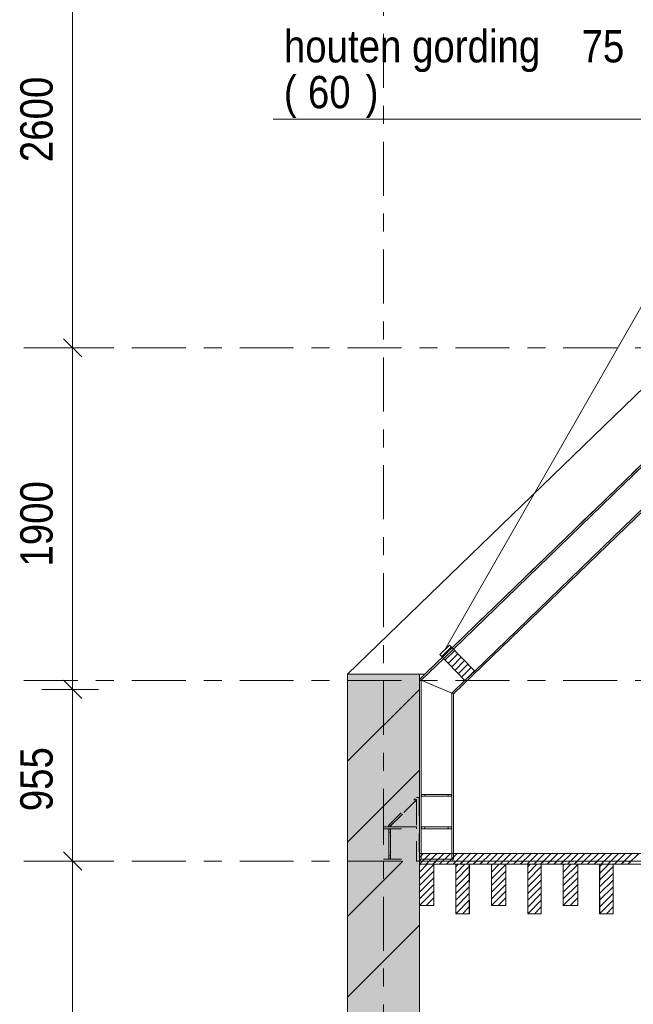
# Model space of a CAD drawing. Header units: millimetres. Extents: x -923 to -82, y -1402 to -808.
# Tile 7 of 109: x -881 to -847, y -1234 to -1179. Entities that reach past the tile are written whole.
import ezdxf

# ---------------------------------------------------------------- set-up
doc = ezdxf.new("R2010")
doc.units = ezdxf.units.MM
for name, pattern in [('XKITLINE00', [0]), ('XKITLINE01', [4, 1, -1, 1, -1]), ('XKITLINE03', [6, 3, -1, 1, -1])]:
    doc.linetypes.add(name, pattern=pattern)
for name, color, linetype, lineweight in [('Grafisch object', 3, 'Continuous', 0), ('Offset', 4, 'Continuous', 0), ('Onderdeel', 2, 'Continuous', 0), ('Onderdeel label', 2, 'Continuous', 0), ('Stramien', 4, 'Continuous', 0)]:
    doc.layers.add(name, color=color, linetype=linetype, lineweight=lineweight)
doc.styles.add('ARIAL', font='arial.ttf')

msp = doc.modelspace()

# ---------------------------------------------------------------- hatches: boundary and pattern name
at = {"layer": 'Onderdeel'}
for points in [[(-858.818, -1225.756), (-862.818, -1225.756), (-862.818, -1215.356), (-858.818, -1215.356)], [(-858.818, -1260.256), (-862.818, -1260.256), (-862.818, -1225.756), (-858.818, -1225.756)]]:
    msp.add_hatch(color=256, dxfattribs=at).paths.add_polyline_path(points, flags=17)

# ---------------------------------------------------------------- linework, layer by layer
at = {"layer": 'Grafisch object', "linetype": 'XKITLINE00', "lineweight": 0}
msp.add_line((-840.505, -1184.473), (-857.406, -1214.009), dxfattribs=at)
at = {"layer": 'Offset', "linetype": 'XKITLINE00', "lineweight": 0}
for p, q in [((-878.111, -1197.206), (-878.111, -1171.206)), ((-878.62, -1196.697), (-877.602, -1197.715)), ((-878.62, -1196.697), (-877.602, -1197.715)), ((-880.271, -1197.206), (-876.311, -1197.206)), ((-880.271, -1197.206), (-876.311, -1197.206)), ((-878.111, -1216.206), (-878.111, -1197.206)), ((-878.62, -1215.697), (-877.602, -1216.715)), ((-878.62, -1215.697), (-877.602, -1216.715)), ((-879.814, -1216.206), (-876.671, -1216.206)), ((-879.814, -1216.206), (-876.671, -1216.206)), ((-878.111, -1225.756), (-878.111, -1216.206)), ((-878.62, -1225.247), (-877.602, -1226.265)), ((-878.62, -1225.247), (-877.602, -1226.265)), ((-880.271, -1225.756), (-876.311, -1225.756)), ((-880.271, -1225.756), (-876.311, -1225.756)), ((-878.111, -1246.206), (-878.111, -1225.756))]:
    msp.add_line(p, q, dxfattribs=at)
at = {"layer": 'Offset'}
for p in [(-878.111, -1197.206), (-878.111, -1197.206), (-878.111, -1216.206), (-878.111, -1216.206), (-878.111, -1225.756), (-878.111, -1225.756)]:
    msp.add_point(p, dxfattribs=at)
at = {"layer": 'Onderdeel', "linetype": 'XKITLINE00', "lineweight": 0}
for p, q in [((-862.825, -1215.356), (-820.188, -1174.088)), ((-819.966, -1178.048), (-858.511, -1215.356)), ((-822.296, -1182.948), (-856.916, -1216.457)), ((-856.928, -1213.963), (-845.216, -1202.627)), ((-855.746, -1215.185), (-844.033, -1203.848)), ((-857.676, -1214.269), (-857.137, -1213.748)), ((-857.137, -1213.748), (-855.746, -1215.185)), ((-856.285, -1215.706), (-857.676, -1214.269)), ((-857.572, -1214.376), (-857.042, -1213.846)), ((-857.388, -1214.566), (-856.858, -1214.036)), ((-857.204, -1214.756), (-856.674, -1214.226)), ((-858.716, -1215.694), (-857.467, -1214.485)), ((-857.02, -1214.946), (-856.49, -1214.416)), ((-856.836, -1215.136), (-856.306, -1214.606)), ((-856.653, -1215.326), (-856.122, -1214.796)), ((-858.511, -1215.356), (-862.825, -1215.356)), ((-862.818, -1225.756), (-862.818, -1215.356)), ((-862.818, -1215.356), (-858.818, -1215.356)), ((-858.818, -1215.356), (-858.818, -1225.756)), ((-858.816, -1215.651), (-858.511, -1215.356)), ((-856.469, -1215.516), (-855.938, -1214.986)), ((-856.285, -1215.706), (-855.754, -1215.176)), ((-855.746, -1215.185), (-856.285, -1215.706)), ((-857.016, -1216.414), (-858.816, -1215.651)), ((-858.816, -1215.651), (-856.916, -1216.457)), ((-858.816, -1215.651), (-858.816, -1225.336)), ((-858.716, -1215.694), (-858.716, -1225.336)), ((-857.016, -1216.414), (-856.285, -1215.706)), ((-858.818, -1216.206), (-862.818, -1220.206)), ((-857.016, -1216.414), (-856.916, -1216.457)), ((-857.016, -1216.414), (-857.016, -1225.336)), ((-856.916, -1216.457), (-856.916, -1225.336)), ((-856.916, -1216.457), (-856.916, -1216.457)), ((-858.818, -1220.696), (-862.818, -1224.696)), ((-858.696, -1222.155), (-858.696, -1222.055)), ((-858.696, -1222.055), (-858.696, -1222.055)), ((-857.036, -1222.055), (-858.696, -1222.055)), ((-858.696, -1222.155), (-858.696, -1222.155)), ((-857.036, -1222.155), (-858.696, -1222.155)), ((-857.036, -1222.055), (-857.036, -1222.055)), ((-857.036, -1222.155), (-857.036, -1222.055)), ((-857.036, -1222.155), (-857.036, -1222.155)), ((-858.696, -1223.956), (-858.696, -1223.856)), ((-858.696, -1223.856), (-858.696, -1223.856)), ((-857.036, -1223.856), (-858.696, -1223.856)), ((-858.696, -1223.956), (-858.696, -1223.956)), ((-857.036, -1223.956), (-858.696, -1223.956)), ((-857.036, -1223.856), (-857.036, -1223.856)), ((-857.036, -1223.956), (-857.036, -1223.856)), ((-857.036, -1223.956), (-857.036, -1223.956)), ((-859.744, -1225.756), (-862.818, -1228.831)), ((-862.818, -1225.756), (-862.818, -1260.256)), ((-858.818, -1225.936), (-858.218, -1225.336)), ((-858.818, -1225.562), (-858.592, -1225.336)), ((-858.818, -1225.936), (-858.818, -1225.336)), ((-858.818, -1225.336), (-802.669, -1225.336)), ((-858.818, -1225.756), (-858.818, -1260.256)), ((-858.817, -1225.936), (-858.817, -1225.756)), ((-802.669, -1225.756), (-858.817, -1225.756)), ((-858.444, -1225.936), (-857.844, -1225.336)), ((-858.07, -1225.936), (-857.47, -1225.336)), ((-858.069, -1225.936), (-857.89, -1225.758)), ((-857.696, -1225.936), (-857.096, -1225.336)), ((-857.695, -1225.936), (-857.583, -1225.824)), ((-857.322, -1225.936), (-856.722, -1225.336)), ((-857.161, -1225.777), (-857.141, -1225.756)), ((-856.948, -1225.936), (-856.348, -1225.336)), ((-856.909, -1225.899), (-856.767, -1225.756)), ((-856.574, -1225.936), (-855.974, -1225.336)), ((-856.559, -1225.923), (-856.393, -1225.756)), ((-856.2, -1225.936), (-855.6, -1225.336)), ((-856.199, -1225.936), (-856.023, -1225.761)), ((-855.826, -1225.936), (-855.226, -1225.336)), ((-855.825, -1225.936), (-855.667, -1225.779)), ((-855.452, -1225.936), (-854.852, -1225.336)), ((-855.451, -1225.936), (-855.312, -1225.798)), ((-855.078, -1225.936), (-854.478, -1225.336)), ((-855.077, -1225.936), (-854.959, -1225.818)), ((-854.704, -1225.936), (-854.104, -1225.336)), ((-854.329, -1225.936), (-853.729, -1225.336)), ((-853.955, -1225.936), (-853.355, -1225.336)), ((-853.581, -1225.936), (-852.981, -1225.336)), ((-853.453, -1225.809), (-853.4, -1225.756)), ((-853.207, -1225.936), (-852.607, -1225.336)), ((-853.121, -1225.851), (-853.026, -1225.756)), ((-852.833, -1225.936), (-852.233, -1225.336)), ((-852.772, -1225.877), (-852.652, -1225.756)), ((-852.459, -1225.936), (-851.859, -1225.336)), ((-852.419, -1225.897), (-852.278, -1225.756)), ((-852.085, -1225.936), (-851.485, -1225.336)), ((-852.057, -1225.91), (-851.904, -1225.756)), ((-851.711, -1225.936), (-851.111, -1225.336)), ((-851.689, -1225.915), (-851.53, -1225.756)), ((-851.337, -1225.936), (-850.737, -1225.336)), ((-851.32, -1225.92), (-851.156, -1225.756)), ((-850.963, -1225.936), (-850.363, -1225.336)), ((-850.951, -1225.926), (-850.782, -1225.756)), ((-850.589, -1225.936), (-849.989, -1225.336)), ((-850.582, -1225.931), (-850.408, -1225.756)), ((-850.215, -1225.936), (-849.615, -1225.336)), ((-850.213, -1225.936), (-850.034, -1225.756)), ((-849.841, -1225.936), (-849.241, -1225.336)), ((-849.84, -1225.936), (-849.665, -1225.761)), ((-849.467, -1225.936), (-848.867, -1225.336)), ((-849.466, -1225.936), (-849.296, -1225.766)), ((-849.093, -1225.936), (-848.493, -1225.336)), ((-849.092, -1225.936), (-848.927, -1225.772)), ((-848.719, -1225.936), (-848.119, -1225.336)), ((-848.718, -1225.936), (-848.558, -1225.777)), ((-848.345, -1225.936), (-847.745, -1225.336)), ((-848.344, -1225.936), (-848.189, -1225.782)), ((-847.97, -1225.936), (-847.37, -1225.336)), ((-847.97, -1225.936), (-847.821, -1225.788)), ((-847.596, -1225.936), (-846.996, -1225.336)), ((-847.595, -1225.936), (-847.452, -1225.793)), ((-847.222, -1225.936), (-846.622, -1225.336)), ((-847.221, -1225.936), (-847.084, -1225.799)), ((-858.818, -1225.936), (-858.818, -1225.936)), ((-802.669, -1225.936), (-858.818, -1225.936)), ((-858.817, -1225.936), (-858.817, -1225.936)), ((-858.817, -1225.936), (-858.817, -1225.936)), ((-858.817, -1226.366), (-858.388, -1225.936)), ((-858.817, -1225.992), (-858.762, -1225.936)), ((-858.817, -1225.936), (-802.669, -1225.936)), ((-858.817, -1225.936), (-858.017, -1225.936)), ((-858.817, -1228.236), (-858.817, -1225.936)), ((-858.817, -1226.74), (-858.017, -1225.94)), ((-858.817, -1227.114), (-858.017, -1226.314)), ((-858.443, -1225.936), (-858.377, -1225.87)), ((-858.017, -1228.236), (-858.017, -1225.936)), ((-856.794, -1226.442), (-856.288, -1225.936)), ((-856.794, -1226.068), (-856.662, -1225.936)), ((-856.794, -1225.936), (-856.044, -1225.936)), ((-856.794, -1228.686), (-856.794, -1225.936)), ((-856.794, -1226.816), (-856.044, -1226.066)), ((-856.044, -1228.686), (-856.044, -1225.936)), ((-854.817, -1226.366), (-854.388, -1225.936)), ((-854.817, -1225.992), (-854.762, -1225.936)), ((-854.817, -1228.236), (-854.817, -1225.936)), ((-854.817, -1225.936), (-854.017, -1225.936)), ((-854.817, -1226.74), (-854.017, -1225.94)), ((-854.817, -1227.114), (-854.017, -1226.314)), ((-854.703, -1225.936), (-854.611, -1225.844)), ((-854.329, -1225.936), (-854.284, -1225.891)), ((-854.017, -1228.236), (-854.017, -1225.936)), ((-852.794, -1226.442), (-852.288, -1225.936)), ((-852.794, -1226.068), (-852.662, -1225.936)), ((-852.794, -1228.686), (-852.794, -1225.936)), ((-852.794, -1225.936), (-852.044, -1225.936)), ((-852.794, -1226.816), (-852.044, -1226.066)), ((-852.044, -1228.686), (-852.044, -1225.936)), ((-850.817, -1226.366), (-850.388, -1225.936)), ((-850.817, -1225.992), (-850.762, -1225.936)), ((-850.817, -1228.236), (-850.817, -1225.936)), ((-850.817, -1225.936), (-850.017, -1225.936)), ((-850.817, -1226.74), (-850.017, -1225.94)), ((-850.817, -1227.114), (-850.017, -1226.314)), ((-850.017, -1228.236), (-850.017, -1225.936)), ((-848.794, -1226.442), (-848.288, -1225.936)), ((-848.794, -1226.068), (-848.662, -1225.936)), ((-848.794, -1228.686), (-848.794, -1225.936)), ((-848.794, -1225.936), (-848.044, -1225.936)), ((-848.794, -1226.816), (-848.044, -1226.066)), ((-848.044, -1228.686), (-848.044, -1225.936)), ((-858.817, -1227.488), (-858.017, -1226.688)), ((-856.794, -1227.19), (-856.044, -1226.44)), ((-856.794, -1227.564), (-856.044, -1226.814)), ((-854.817, -1227.488), (-854.017, -1226.688)), ((-852.794, -1227.19), (-852.044, -1226.44)), ((-852.794, -1227.564), (-852.044, -1226.814)), ((-850.817, -1227.488), (-850.017, -1226.688)), ((-848.794, -1227.19), (-848.044, -1226.44)), ((-848.794, -1227.564), (-848.044, -1226.814)), ((-858.817, -1227.862), (-858.017, -1227.062)), ((-858.817, -1228.236), (-858.017, -1227.436)), ((-856.794, -1227.938), (-856.044, -1227.188)), ((-854.817, -1227.862), (-854.017, -1227.062)), ((-854.817, -1228.236), (-854.017, -1227.436)), ((-852.794, -1227.938), (-852.044, -1227.188)), ((-850.817, -1227.862), (-850.017, -1227.062)), ((-850.817, -1228.236), (-850.017, -1227.436)), ((-848.794, -1227.938), (-848.044, -1227.188)), ((-858.443, -1228.236), (-858.017, -1227.81)), ((-856.794, -1228.312), (-856.044, -1227.562)), ((-856.794, -1228.686), (-856.044, -1227.936)), ((-854.443, -1228.236), (-854.017, -1227.81)), ((-852.794, -1228.312), (-852.044, -1227.562)), ((-852.794, -1228.686), (-852.044, -1227.936)), ((-850.443, -1228.236), (-850.017, -1227.81)), ((-848.794, -1228.312), (-848.044, -1227.562)), ((-848.794, -1228.686), (-848.044, -1227.936)), ((-858.817, -1228.236), (-858.817, -1228.236)), ((-858.817, -1228.236), (-858.017, -1228.236)), ((-858.807, -1228.236), (-858.807, -1259.836)), ((-858.069, -1228.236), (-858.017, -1228.184)), ((-858.017, -1228.236), (-858.016, -1228.236)), ((-856.42, -1228.686), (-856.044, -1228.31)), ((-854.817, -1228.236), (-854.817, -1228.236)), ((-854.017, -1228.236), (-854.817, -1228.236)), ((-854.069, -1228.236), (-854.017, -1228.184)), ((-854.017, -1228.236), (-854.016, -1228.236)), ((-852.42, -1228.686), (-852.044, -1228.31)), ((-850.817, -1228.236), (-850.817, -1228.236)), ((-850.017, -1228.236), (-850.817, -1228.236)), ((-850.069, -1228.236), (-850.017, -1228.184)), ((-850.017, -1228.236), (-850.016, -1228.236)), ((-848.42, -1228.686), (-848.044, -1228.31)), ((-856.794, -1228.686), (-856.794, -1228.686)), ((-856.794, -1228.686), (-856.044, -1228.686)), ((-856.046, -1228.686), (-856.045, -1228.686)), ((-856.044, -1228.686), (-856.043, -1228.686)), ((-852.794, -1228.686), (-852.794, -1228.686)), ((-852.044, -1228.686), (-852.794, -1228.686)), ((-852.046, -1228.686), (-852.045, -1228.686)), ((-852.044, -1228.686), (-852.043, -1228.686)), ((-848.794, -1228.686), (-848.794, -1228.686)), ((-848.044, -1228.686), (-848.794, -1228.686)), ((-848.046, -1228.686), (-848.045, -1228.686)), ((-848.044, -1228.686), (-848.043, -1228.686)), ((-858.818, -1229.321), (-862.818, -1233.321))]:
    msp.add_line(p, q, dxfattribs=at)
at = {"layer": 'Onderdeel', "linetype": 'XKITLINE01', "lineweight": 0}
for p, q in [((-858.511, -1215.356), (-823.065, -1181.048)), ((-857.467, -1214.485), (-856.928, -1213.963)), ((-858.816, -1215.356), (-858.818, -1215.356)), ((-856.285, -1215.706), (-855.746, -1215.185)), ((-858.816, -1225.656), (-858.816, -1215.651)), ((-858.716, -1225.656), (-858.716, -1215.694)), ((-858.716, -1225.656), (-858.716, -1215.694)), ((-858.716, -1225.656), (-858.716, -1215.694)), ((-857.016, -1225.656), (-857.016, -1216.414)), ((-857.016, -1225.656), (-857.016, -1216.414)), ((-857.016, -1225.656), (-857.016, -1216.414)), ((-856.916, -1225.656), (-856.916, -1216.457)), ((-856.916, -1216.457), (-856.916, -1216.457)), ((-860.547, -1223.786), (-859.047, -1222.286)), ((-860.547, -1223.786), (-859.047, -1222.286)), ((-858.976, -1222.356), (-860.476, -1223.856)), ((-858.976, -1222.356), (-860.476, -1223.856)), ((-860.476, -1223.856), (-858.976, -1222.356)), ((-859.047, -1222.286), (-858.976, -1222.356)), ((-858.976, -1222.215), (-858.826, -1222.215)), ((-858.976, -1225.756), (-858.976, -1222.215)), ((-858.976, -1225.756), (-858.976, -1222.215)), ((-858.976, -1222.356), (-858.976, -1223.856)), ((-858.826, -1222.215), (-858.826, -1225.756)), ((-858.826, -1222.215), (-858.826, -1225.756)), ((-858.696, -1222.055), (-858.696, -1222.055)), ((-858.696, -1222.055), (-857.036, -1222.055)), ((-858.696, -1222.155), (-858.696, -1222.055)), ((-858.696, -1222.055), (-858.696, -1222.155)), ((-858.696, -1222.155), (-858.696, -1222.055)), ((-858.696, -1222.155), (-858.696, -1222.155)), ((-858.696, -1222.155), (-857.036, -1222.155)), ((-858.516, -1222.155), (-858.516, -1222.055)), ((-858.516, -1222.155), (-858.516, -1222.055)), ((-857.216, -1222.155), (-857.216, -1222.055)), ((-857.216, -1222.155), (-857.216, -1222.055)), ((-857.036, -1222.155), (-857.036, -1222.055)), ((-857.036, -1222.055), (-857.036, -1222.155)), ((-857.036, -1222.155), (-857.036, -1222.055)), ((-860.814, -1223.856), (-860.814, -1225.756)), ((-860.814, -1223.856), (-858.976, -1223.856)), ((-860.814, -1223.956), (-858.976, -1223.956)), ((-860.476, -1223.856), (-860.547, -1223.786)), ((-860.526, -1223.976), (-860.426, -1223.976)), ((-860.526, -1224.156), (-860.526, -1223.976)), ((-860.526, -1225.636), (-860.526, -1223.976)), ((-860.526, -1224.156), (-860.526, -1223.976)), ((-860.526, -1223.976), (-860.526, -1223.976)), ((-860.526, -1223.976), (-860.526, -1225.636)), ((-860.526, -1223.976), (-860.426, -1223.976)), ((-860.426, -1224.156), (-860.526, -1224.156)), ((-860.526, -1225.456), (-860.526, -1224.156)), ((-860.526, -1225.456), (-860.526, -1224.156)), ((-860.526, -1224.156), (-860.426, -1224.156)), ((-858.976, -1223.856), (-860.476, -1223.856)), ((-860.426, -1224.156), (-860.426, -1223.976)), ((-860.426, -1223.976), (-860.426, -1223.976)), ((-860.426, -1223.976), (-860.426, -1225.636)), ((-860.426, -1224.156), (-860.426, -1223.976)), ((-860.426, -1225.636), (-860.426, -1223.976)), ((-860.426, -1225.456), (-860.426, -1224.156)), ((-860.426, -1225.456), (-860.426, -1224.156)), ((-858.976, -1223.956), (-858.976, -1223.856)), ((-858.976, -1223.956), (-858.976, -1223.856)), ((-858.976, -1225.656), (-858.976, -1223.956)), ((-858.976, -1225.656), (-858.976, -1223.956)), ((-858.696, -1223.856), (-858.696, -1223.856)), ((-858.696, -1223.856), (-857.036, -1223.856)), ((-858.696, -1223.956), (-858.696, -1223.856)), ((-858.696, -1223.856), (-858.696, -1223.956)), ((-858.696, -1223.956), (-858.696, -1223.856)), ((-858.696, -1223.956), (-858.696, -1223.956)), ((-858.696, -1223.956), (-857.036, -1223.956)), ((-858.516, -1223.956), (-858.516, -1223.856)), ((-858.516, -1223.956), (-858.516, -1223.856)), ((-857.216, -1223.956), (-857.216, -1223.856)), ((-857.216, -1223.956), (-857.216, -1223.856)), ((-857.036, -1223.956), (-857.036, -1223.856)), ((-857.036, -1223.856), (-857.036, -1223.956)), ((-857.036, -1223.956), (-857.036, -1223.856)), ((-860.814, -1225.656), (-858.976, -1225.656)), ((-860.814, -1225.756), (-858.976, -1225.756)), ((-860.426, -1225.456), (-860.526, -1225.456)), ((-860.526, -1225.456), (-860.526, -1225.636)), ((-860.526, -1225.636), (-860.526, -1225.456)), ((-860.526, -1225.456), (-860.426, -1225.456)), ((-860.426, -1225.636), (-860.526, -1225.636)), ((-860.526, -1225.636), (-860.526, -1225.636)), ((-860.526, -1225.636), (-860.426, -1225.636)), ((-860.426, -1225.636), (-860.426, -1225.456)), ((-860.426, -1225.456), (-860.426, -1225.636)), ((-860.426, -1225.636), (-860.426, -1225.636)), ((-858.976, -1225.756), (-858.976, -1225.656)), ((-858.976, -1225.756), (-858.976, -1225.656)), ((-858.826, -1225.756), (-858.976, -1225.756)), ((-858.818, -1225.336), (-858.818, -1225.936)), ((-858.816, -1225.336), (-858.817, -1225.336)), ((-858.817, -1225.336), (-802.669, -1225.336)), ((-858.817, -1225.936), (-858.817, -1225.336)), ((-858.816, -1225.756), (-858.817, -1225.756)), ((-858.817, -1225.756), (-802.669, -1225.756)), ((-858.817, -1225.936), (-858.817, -1225.756)), ((-858.816, -1225.336), (-858.816, -1225.656)), ((-856.916, -1225.656), (-858.816, -1225.656)), ((-858.816, -1225.756), (-858.816, -1225.936)), ((-858.807, -1225.756), (-802.806, -1225.756)), ((-858.807, -1225.756), (-858.807, -1228.236)), ((-858.807, -1225.756), (-858.807, -1260.256)), ((-858.766, -1225.656), (-856.966, -1225.656)), ((-858.766, -1225.756), (-858.766, -1225.656)), ((-858.766, -1225.656), (-858.766, -1225.756)), ((-856.966, -1225.756), (-858.766, -1225.756)), ((-858.716, -1225.336), (-858.716, -1225.656)), ((-857.016, -1225.336), (-857.016, -1225.656)), ((-856.966, -1225.756), (-856.966, -1225.656)), ((-856.966, -1225.656), (-856.966, -1225.656)), ((-856.966, -1225.656), (-856.966, -1225.756)), ((-856.966, -1225.756), (-856.966, -1225.756)), ((-856.916, -1225.336), (-856.916, -1225.656)), ((-856.916, -1225.656), (-856.916, -1225.656)), ((-858.818, -1225.936), (-858.818, -1225.936)), ((-802.667, -1225.936), (-858.817, -1225.936)), ((-858.817, -1225.936), (-802.669, -1225.936)), ((-858.816, -1225.936), (-858.817, -1225.936)), ((-858.016, -1225.936), (-858.817, -1225.936)), ((-858.817, -1225.936), (-858.817, -1228.236)), ((-858.816, -1228.236), (-858.816, -1225.936)), ((-858.017, -1225.936), (-858.017, -1228.236)), ((-858.017, -1225.936), (-858.016, -1225.936)), ((-858.016, -1228.236), (-858.016, -1225.936)), ((-856.793, -1228.686), (-856.793, -1225.936)), ((-856.041, -1225.936), (-856.792, -1225.936)), ((-856.792, -1225.936), (-856.792, -1228.686)), ((-856.044, -1225.936), (-856.043, -1225.936)), ((-856.043, -1228.686), (-856.043, -1225.936)), ((-856.042, -1225.936), (-856.042, -1228.686)), ((-854.016, -1225.936), (-854.817, -1225.936)), ((-854.817, -1225.936), (-854.817, -1228.236)), ((-854.816, -1228.236), (-854.816, -1225.936)), ((-854.017, -1228.236), (-854.017, -1225.936)), ((-854.017, -1225.936), (-854.016, -1225.936)), ((-854.016, -1225.936), (-854.016, -1228.236)), ((-852.793, -1228.686), (-852.793, -1225.936)), ((-852.041, -1225.936), (-852.792, -1225.936)), ((-852.792, -1225.936), (-852.792, -1228.686)), ((-852.044, -1225.936), (-852.043, -1225.936)), ((-852.043, -1225.936), (-852.043, -1228.686)), ((-852.042, -1228.686), (-852.042, -1225.936)), ((-850.016, -1225.936), (-850.817, -1225.936)), ((-850.817, -1225.936), (-850.817, -1228.236)), ((-850.816, -1228.236), (-850.816, -1225.936)), ((-850.017, -1225.936), (-850.016, -1225.936)), ((-850.017, -1228.236), (-850.017, -1225.936)), ((-850.016, -1225.936), (-850.016, -1228.236)), ((-848.793, -1228.686), (-848.793, -1225.936)), ((-848.041, -1225.936), (-848.792, -1225.936)), ((-848.792, -1225.936), (-848.792, -1228.686)), ((-848.044, -1225.936), (-848.043, -1225.936)), ((-848.043, -1225.936), (-848.043, -1228.686)), ((-848.042, -1228.686), (-848.042, -1225.936)), ((-858.817, -1228.236), (-858.016, -1228.236)), ((-858.016, -1228.236), (-858.016, -1228.236)), ((-858.016, -1228.236), (-858.016, -1228.236)), ((-854.817, -1228.236), (-854.016, -1228.236)), ((-854.016, -1228.236), (-854.017, -1228.236)), ((-854.016, -1228.236), (-854.016, -1228.236)), ((-850.817, -1228.236), (-850.016, -1228.236)), ((-850.016, -1228.236), (-850.017, -1228.236)), ((-850.016, -1228.236), (-850.016, -1228.236)), ((-856.792, -1228.686), (-856.041, -1228.686)), ((-856.043, -1228.686), (-856.043, -1228.686)), ((-856.043, -1228.686), (-856.043, -1228.686)), ((-852.792, -1228.686), (-852.041, -1228.686)), ((-852.043, -1228.686), (-852.044, -1228.686)), ((-852.043, -1228.686), (-852.043, -1228.686)), ((-848.792, -1228.686), (-848.041, -1228.686)), ((-848.043, -1228.686), (-848.044, -1228.686)), ((-848.043, -1228.686), (-848.043, -1228.686))]:
    msp.add_line(p, q, dxfattribs=at)
at = {"layer": 'Onderdeel label', "linetype": 'XKITLINE00', "lineweight": 0}
msp.add_line((-866.959, -1184.477), (-840.513, -1184.477), dxfattribs=at)
at = {"layer": 'Stramien', "linetype": 'XKITLINE03', "lineweight": 0}
for p, q in [((-860.815, -1338.741), (-860.815, -1151.206)), ((-880.815, -1197.206), (-445.815, -1197.206)), ((-880.815, -1215.706), (-445.815, -1215.706)), ((-880.815, -1225.756), (-445.815, -1225.756))]:
    msp.add_line(p, q, dxfattribs=at)

# ---------------------------------------------------------------- texts
at = {"layer": 'Offset', "style": 'ARIAL', "width": 0.85}
for s, p in [('2600', (-879.221, -1186.876)), ('1900', (-879.221, -1209.376)), ('955', (-879.221, -1222.984))]:
    msp.add_text(s, height=1.8, rotation=90.0002, dxfattribs=at).set_placement(p)
at = {"layer": 'Onderdeel label', "style": 'ARIAL', "width": 0.85}
for s, p in [('houten gording', (-866.359, -1181.327)), ('75', (-849.802, -1181.327)), ('(', (-866.359, -1183.877)), (')', (-861.81, -1183.877)), ('60', (-865.021, -1183.877))]:
    msp.add_text(s, height=1.8, dxfattribs=at).set_placement(p)

doc.saveas('drawing.dxf')
